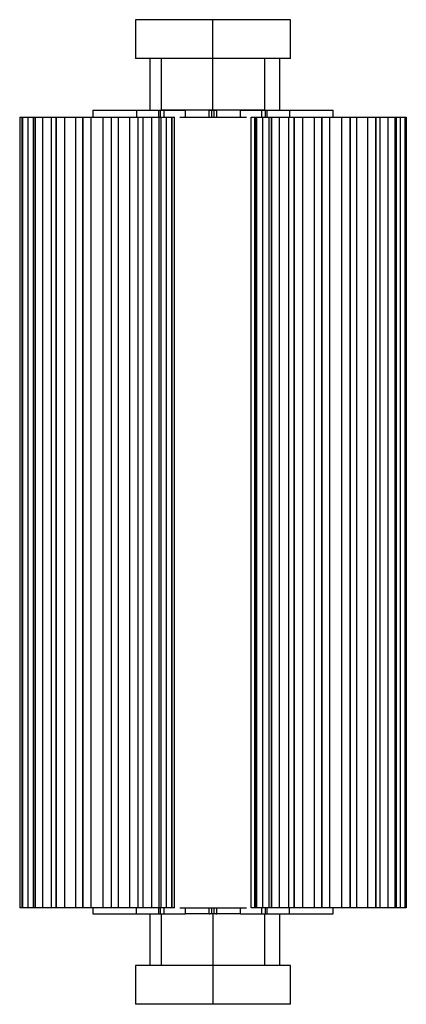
# Paper-space layout '_Izquierda' of a CAD drawing. Header units: millimetres. Extents: x -5987 to -5837, y 128 to 509.
import ezdxf

# ---------------------------------------------------------------- set-up
doc = ezdxf.new("R2010")
doc.units = ezdxf.units.MM

psp = doc.layouts.new('_Izquierda')

# ---------------------------------------------------------------- linework, layer by layer
at = {"color": 7, "linetype": 'Continuous', "lineweight": 25}
for p, q in [((-5941.9, 508.73), (-5941.9, 493.73)), ((-5911.9, 493.73), (-5911.9, 508.73)), ((-5881.9, 493.73), (-5881.9, 508.73)), ((-5936.24, 473.72), (-5936.24, 493.73)), ((-5931.9, 493.72), (-5931.9, 473.72)), ((-5911.9, 473.72), (-5911.9, 493.72)), ((-5891.9, 473.72), (-5891.9, 493.72)), ((-5886.24, 493.73), (-5886.24, 473.72)), ((-5958.35, 473.72), (-5958.35, 471)), ((-5941.46, 473.72), (-5941.46, 471)), ((-5941.46, 473.72), (-5922.51, 473.72)), ((-5932.87, 471), (-5932.87, 473.72)), ((-5932.16, 471), (-5932.16, 473.72)), ((-5930.74, 471), (-5930.74, 473.72)), ((-5922.51, 471), (-5922.51, 473.72)), ((-5913.4, 471), (-5913.4, 473.72)), ((-5913.4, 473.72), (-5910.4, 473.72)), ((-5912.4, 471), (-5912.4, 473.72)), ((-5911.4, 471), (-5911.4, 473.72)), ((-5910.4, 471), (-5910.4, 473.72)), ((-5901.29, 471), (-5901.29, 473.72)), ((-5901.29, 473.72), (-5882.34, 473.72)), ((-5893.06, 471), (-5893.06, 473.72)), ((-5891.64, 471), (-5891.64, 473.72)), ((-5890.93, 471), (-5890.93, 473.72)), ((-5882.34, 473.72), (-5882.34, 471)), ((-5865.45, 471), (-5865.45, 473.72)), ((-5986.59, 471), (-5986.59, 165)), ((-5986.59, 471), (-5926.81, 471)), ((-5985.72, 471), (-5985.72, 165)), ((-5985.57, 471), (-5985.57, 165)), ((-5985.56, 165), (-5985.56, 471)), ((-5983.52, 471), (-5983.52, 165)), ((-5981.46, 471), (-5981.46, 165)), ((-5980.65, 471), (-5980.65, 165)), ((-5980.64, 165), (-5980.64, 471)), ((-5977.85, 471), (-5977.85, 165)), ((-5974.32, 165), (-5974.32, 471)), ((-5972.5, 471), (-5972.5, 165)), ((-5972.48, 165), (-5972.48, 471)), ((-5969.31, 471), (-5969.31, 165)), ((-5964.87, 165), (-5964.87, 471)), ((-5962.22, 471), (-5962.22, 165)), ((-5962.19, 165), (-5962.19, 471)), ((-5959.07, 471), (-5959.07, 165)), ((-5954.31, 165), (-5954.31, 471)), ((-5951.2, 471), (-5951.2, 165)), ((-5951.15, 165), (-5951.15, 471)), ((-5948.51, 471), (-5948.51, 165)), ((-5944.08, 165), (-5944.08, 471)), ((-5940.92, 471), (-5940.92, 165)), ((-5940.87, 165), (-5940.87, 471)), ((-5939.06, 471), (-5939.06, 165)), ((-5935.55, 165), (-5935.55, 471)), ((-5932.77, 471), (-5932.77, 165)), ((-5932.73, 165), (-5932.73, 471)), ((-5931.93, 165), (-5931.93, 471)), ((-5929.87, 165), (-5929.87, 471)), ((-5927.86, 471), (-5927.86, 165)), ((-5927.83, 165), (-5927.83, 471)), ((-5927.68, 165), (-5927.68, 471)), ((-5926.81, 165), (-5926.81, 471)), ((-5924.75, 471), (-5898.99, 471)), ((-5897.1, 471), (-5837.2, 471)), ((-5897.1, 165), (-5897.1, 471)), ((-5895.82, 471), (-5895.82, 165)), ((-5895.35, 471), (-5895.35, 165)), ((-5895.09, 471), (-5895.09, 165)), ((-5895.07, 165), (-5895.07, 471)), ((-5892.82, 471), (-5892.82, 165)), ((-5890.33, 471), (-5890.33, 165)), ((-5889.29, 471), (-5889.29, 165)), ((-5889.27, 165), (-5889.27, 471)), ((-5886.35, 471), (-5886.35, 165)), ((-5882.54, 165), (-5882.54, 471)), ((-5880.48, 471), (-5880.48, 165)), ((-5880.47, 165), (-5880.47, 471)), ((-5877.27, 471), (-5877.27, 165)), ((-5872.67, 165), (-5872.67, 471)), ((-5869.87, 471), (-5869.87, 165)), ((-5869.86, 165), (-5869.86, 471)), ((-5866.82, 471), (-5866.82, 165)), ((-5862.06, 165), (-5862.06, 471)), ((-5858.88, 471), (-5858.88, 165)), ((-5858.87, 165), (-5858.87, 471)), ((-5856.4, 471), (-5856.4, 165)), ((-5852.12, 165), (-5852.12, 471)), ((-5849.01, 471), (-5849.01, 165)), ((-5848.99, 165), (-5848.99, 471)), ((-5847.42, 471), (-5847.42, 165)), ((-5844.22, 165), (-5844.22, 471)), ((-5841.59, 471), (-5841.59, 165)), ((-5841.56, 165), (-5841.56, 471)), ((-5840.97, 165), (-5840.97, 471)), ((-5839.4, 165), (-5839.4, 471)), ((-5837.61, 471), (-5837.61, 165)), ((-5837.6, 165), (-5837.6, 471)), ((-5837.53, 165), (-5837.53, 471)), ((-5837.22, 471), (-5837.22, 165)), ((-5837.22, 165), (-5837.22, 471)), ((-5837.2, 165), (-5837.2, 471)), ((-5926.81, 165), (-5986.59, 165)), ((-5958.35, 165), (-5958.35, 162.72)), ((-5941.46, 162.72), (-5941.46, 165)), ((-5932.87, 162.72), (-5932.87, 165)), ((-5932.16, 162.72), (-5932.16, 165)), ((-5930.74, 162.72), (-5930.74, 165)), ((-5924.75, 165), (-5898.99, 165)), ((-5922.51, 162.72), (-5922.51, 165)), ((-5913.4, 162.72), (-5913.4, 165)), ((-5912.4, 162.73), (-5912.4, 165)), ((-5911.4, 162.73), (-5911.4, 165)), ((-5910.4, 162.72), (-5910.4, 165)), ((-5901.29, 162.72), (-5901.29, 165)), ((-5837.2, 165), (-5897.1, 165)), ((-5893.06, 162.72), (-5893.06, 165)), ((-5891.64, 162.72), (-5891.64, 165)), ((-5890.93, 162.72), (-5890.93, 165)), ((-5882.34, 162.72), (-5882.34, 165)), ((-5865.45, 162.72), (-5865.45, 165)), ((-5941.46, 162.72), (-5922.51, 162.72)), ((-5936.24, 142.73), (-5936.24, 162.72)), ((-5931.9, 162.72), (-5931.9, 142.73)), ((-5913.4, 162.72), (-5913.04, 162.72)), ((-5913.04, 162.73), (-5913.04, 162.72)), ((-5911.9, 162.73), (-5911.9, 142.73)), ((-5910.77, 162.72), (-5910.77, 162.73)), ((-5910.77, 162.72), (-5910.4, 162.72)), ((-5901.29, 162.72), (-5882.34, 162.72)), ((-5891.9, 142.73), (-5891.9, 162.72)), ((-5886.24, 162.72), (-5886.24, 142.73)), ((-5941.9, 142.73), (-5941.9, 127.73)), ((-5911.9, 142.73), (-5911.9, 127.73)), ((-5881.9, 127.73), (-5881.9, 142.73))]:
    psp.add_line(p, q, dxfattribs=at)
for points, knots in [([(-5911.9, 508.73), (-5913.67, 508.73), (-5915.5, 508.73), (-5919.21, 508.73), (-5921.1, 508.73), (-5924.79, 508.73), (-5926.6, 508.73), (-5930.03, 508.73), (-5931.65, 508.73), (-5934.58, 508.73), (-5935.89, 508.73), (-5938.13, 508.73), (-5939.06, 508.73), (-5940.52, 508.73), (-5941.05, 508.73), (-5941.74, 508.73), (-5941.9, 508.73), (-5941.9, 508.73)], [0, 0, 0, 0, 0.125, 0.125, 0.25, 0.25, 0.375, 0.375, 0.5, 0.5, 0.625, 0.625, 0.75, 0.75, 0.875, 0.875, 1, 1, 1, 1]), ([(-5881.9, 508.73), (-5881.9, 508.73), (-5882.06, 508.73), (-5882.74, 508.73), (-5883.27, 508.73), (-5884.74, 508.73), (-5885.67, 508.73), (-5887.91, 508.73), (-5889.22, 508.73), (-5892.15, 508.73), (-5893.77, 508.73), (-5897.2, 508.73), (-5899.01, 508.73), (-5902.7, 508.73), (-5904.58, 508.73), (-5908.3, 508.73), (-5910.13, 508.73), (-5911.9, 508.73)], [0, 0, 0, 0, 0.125, 0.125, 0.25, 0.25, 0.375, 0.375, 0.5, 0.5, 0.625, 0.625, 0.75, 0.75, 0.875, 0.875, 1, 1, 1, 1]), ([(-5911.9, 493.73), (-5913.67, 493.73), (-5915.5, 493.73), (-5919.21, 493.73), (-5921.1, 493.73), (-5924.79, 493.73), (-5926.6, 493.73), (-5930.03, 493.73), (-5931.65, 493.73), (-5934.58, 493.73), (-5935.89, 493.73), (-5938.13, 493.73), (-5939.06, 493.73), (-5940.52, 493.73), (-5941.05, 493.73), (-5941.74, 493.73), (-5941.9, 493.73), (-5941.9, 493.73)], [0, 0, 0, 0, 0.125, 0.125, 0.25, 0.25, 0.375, 0.375, 0.5, 0.5, 0.625, 0.625, 0.75, 0.75, 0.875, 0.875, 1, 1, 1, 1]), ([(-5911.9, 493.72), (-5913.08, 493.72), (-5914.3, 493.72), (-5916.78, 493.72), (-5918.03, 493.72), (-5920.49, 493.72), (-5921.7, 493.72), (-5923.99, 493.72), (-5925.07, 493.72), (-5927.02, 493.72), (-5927.89, 493.72), (-5929.39, 493.72), (-5930.01, 493.72), (-5930.98, 493.72), (-5931.34, 493.72), (-5931.8, 493.72), (-5931.9, 493.72), (-5931.9, 493.72)], [0, 0, 0, 0, 0.125, 0.125, 0.25, 0.25, 0.375, 0.375, 0.5, 0.5, 0.625, 0.625, 0.75, 0.75, 0.875, 0.875, 1, 1, 1, 1]), ([(-5881.9, 493.73), (-5881.9, 493.73), (-5882.06, 493.73), (-5882.74, 493.73), (-5883.27, 493.73), (-5884.74, 493.73), (-5885.67, 493.73), (-5887.91, 493.73), (-5889.22, 493.73), (-5892.15, 493.73), (-5893.77, 493.73), (-5897.2, 493.73), (-5899.01, 493.73), (-5902.7, 493.73), (-5904.58, 493.73), (-5908.3, 493.73), (-5910.13, 493.73), (-5911.9, 493.73)], [0, 0, 0, 0, 0.125, 0.125, 0.25, 0.25, 0.375, 0.375, 0.5, 0.5, 0.625, 0.625, 0.75, 0.75, 0.875, 0.875, 1, 1, 1, 1]), ([(-5891.9, 493.72), (-5891.9, 493.72), (-5892, 493.72), (-5892.46, 493.72), (-5892.82, 493.72), (-5893.79, 493.72), (-5894.41, 493.72), (-5895.91, 493.72), (-5896.78, 493.72), (-5898.73, 493.72), (-5899.81, 493.72), (-5902.1, 493.72), (-5903.31, 493.72), (-5905.77, 493.72), (-5907.02, 493.72), (-5909.5, 493.72), (-5910.72, 493.72), (-5911.9, 493.72)], [0, 0, 0, 0, 0.125, 0.125, 0.25, 0.25, 0.375, 0.375, 0.5, 0.5, 0.625, 0.625, 0.75, 0.75, 0.875, 0.875, 1, 1, 1, 1]), ([(-5958.32, 473.72), (-5958.33, 473.72), (-5958.44, 473.72), (-5958, 473.72), (-5957.01, 473.72), (-5955.45, 473.72), (-5953.5, 473.72), (-5951.13, 473.72), (-5948.49, 473.72), (-5945.85, 473.72), (-5943.41, 473.72), (-5942.09, 473.72), (-5941.46, 473.72)], [0, 0, 0, 0, 0.010958, 0.125764, 0.236704, 0.340638, 0.444573, 0.555513, 0.670319, 0.785125, 0.896065, 1, 1, 1, 1]), ([(-5911.9, 473.72), (-5913.08, 473.72), (-5914.3, 473.72), (-5916.78, 473.72), (-5918.03, 473.72), (-5920.49, 473.72), (-5921.7, 473.72), (-5923.99, 473.72), (-5925.07, 473.72), (-5927.02, 473.72), (-5927.89, 473.72), (-5929.39, 473.72), (-5930.01, 473.72), (-5930.98, 473.72), (-5931.34, 473.72), (-5931.8, 473.72), (-5931.9, 473.72), (-5931.9, 473.72)], [0, 0, 0, 0, 0.125, 0.125, 0.25, 0.25, 0.375, 0.375, 0.5, 0.5, 0.625, 0.625, 0.75, 0.75, 0.875, 0.875, 1, 1, 1, 1]), ([(-5913.4, 473.72), (-5914.24, 473.72), (-5915.08, 473.72), (-5916.73, 473.72), (-5917.55, 473.72), (-5919.11, 473.72), (-5919.86, 473.72), (-5921.26, 473.72), (-5921.91, 473.72), (-5922.51, 473.72)], [0, 0, 0, 0, 0.25, 0.25, 0.5, 0.5, 0.75, 0.75, 1, 1, 1, 1]), ([(-5891.9, 473.72), (-5891.9, 473.72), (-5892, 473.72), (-5892.46, 473.72), (-5892.82, 473.72), (-5893.79, 473.72), (-5894.41, 473.72), (-5895.91, 473.72), (-5896.78, 473.72), (-5898.73, 473.72), (-5899.81, 473.72), (-5902.1, 473.72), (-5903.31, 473.72), (-5905.77, 473.72), (-5907.02, 473.72), (-5909.5, 473.72), (-5910.72, 473.72), (-5911.9, 473.72)], [0, 0, 0, 0, 0.125, 0.125, 0.25, 0.25, 0.375, 0.375, 0.5, 0.5, 0.625, 0.625, 0.75, 0.75, 0.875, 0.875, 1, 1, 1, 1]), ([(-5901.29, 473.72), (-5901.89, 473.72), (-5902.54, 473.72), (-5903.94, 473.72), (-5904.69, 473.72), (-5906.26, 473.72), (-5907.07, 473.72), (-5908.72, 473.72), (-5909.56, 473.72), (-5910.4, 473.72)], [0, 0, 0, 0, 0.25, 0.25, 0.5, 0.5, 0.75, 0.75, 1, 1, 1, 1]), ([(-5882.34, 473.72), (-5881.71, 473.72), (-5880.39, 473.72), (-5877.95, 473.72), (-5875.31, 473.72), (-5872.67, 473.72), (-5870.31, 473.72), (-5868.35, 473.72), (-5866.79, 473.72), (-5865.8, 473.72), (-5865.36, 473.72), (-5865.47, 473.72), (-5865.48, 473.72)], [0, 0, 0, 0, 0.1039348, 0.2148749, 0.3296808, 0.4444867, 0.5554268, 0.6593616, 0.7632964, 0.8742364, 0.9890424, 1, 1, 1, 1]), ([(-5958.32, 162.72), (-5958.33, 162.72), (-5958.44, 162.72), (-5958, 162.72), (-5957.01, 162.72), (-5955.45, 162.72), (-5953.5, 162.72), (-5951.13, 162.72), (-5948.49, 162.72), (-5945.85, 162.72), (-5943.41, 162.72), (-5942.09, 162.72), (-5941.46, 162.72)], [0, 0, 0, 0, 0.010958, 0.125764, 0.236704, 0.340638, 0.444573, 0.555513, 0.670319, 0.785125, 0.896065, 1, 1, 1, 1]), ([(-5913.4, 162.72), (-5914.24, 162.72), (-5915.08, 162.72), (-5916.73, 162.72), (-5917.55, 162.72), (-5919.11, 162.72), (-5919.86, 162.72), (-5921.26, 162.72), (-5921.91, 162.72), (-5922.51, 162.72)], [0, 0, 0, 0, 0.25, 0.25, 0.5, 0.5, 0.75, 0.75, 1, 1, 1, 1]), ([(-5901.29, 162.72), (-5901.89, 162.72), (-5902.54, 162.72), (-5903.94, 162.72), (-5904.69, 162.72), (-5906.26, 162.72), (-5907.07, 162.72), (-5908.72, 162.72), (-5909.56, 162.72), (-5910.4, 162.72)], [0, 0, 0, 0, 0.25, 0.25, 0.5, 0.5, 0.75, 0.75, 1, 1, 1, 1]), ([(-5882.34, 162.72), (-5881.71, 162.72), (-5880.39, 162.72), (-5877.95, 162.72), (-5875.31, 162.72), (-5872.67, 162.72), (-5870.31, 162.72), (-5868.35, 162.72), (-5866.79, 162.72), (-5865.8, 162.72), (-5865.36, 162.72), (-5865.47, 162.72), (-5865.48, 162.72)], [0, 0, 0, 0, 0.103935, 0.214875, 0.329681, 0.444487, 0.555427, 0.659362, 0.763296, 0.874236, 0.989042, 1, 1, 1, 1]), ([(-5911.9, 142.73), (-5913.67, 142.73), (-5915.5, 142.73), (-5919.21, 142.73), (-5921.09, 142.73), (-5924.79, 142.73), (-5926.6, 142.73), (-5930.03, 142.73), (-5931.65, 142.73), (-5934.58, 142.73), (-5935.89, 142.73), (-5938.13, 142.73), (-5939.06, 142.73), (-5940.52, 142.73), (-5941.05, 142.73), (-5941.74, 142.73), (-5941.9, 142.73), (-5941.9, 142.73)], [0, 0, 0, 0, 0.125, 0.125, 0.25, 0.25, 0.375, 0.375, 0.5, 0.5, 0.625, 0.625, 0.75, 0.75, 0.875, 0.875, 1, 1, 1, 1]), ([(-5911.9, 142.73), (-5913.08, 142.73), (-5914.3, 142.73), (-5916.78, 142.73), (-5918.03, 142.73), (-5920.5, 142.73), (-5921.7, 142.73), (-5923.99, 142.73), (-5925.07, 142.73), (-5927.02, 142.73), (-5927.89, 142.73), (-5929.39, 142.73), (-5930.01, 142.73), (-5930.99, 142.73), (-5931.34, 142.73), (-5931.8, 142.73), (-5931.9, 142.73), (-5931.9, 142.73)], [0, 0, 0, 0, 0.125, 0.125, 0.25, 0.25, 0.375, 0.375, 0.5, 0.5, 0.625, 0.625, 0.75, 0.75, 0.875, 0.875, 1, 1, 1, 1]), ([(-5881.9, 142.73), (-5881.9, 142.73), (-5882.06, 142.73), (-5882.74, 142.73), (-5883.27, 142.73), (-5884.74, 142.73), (-5885.67, 142.73), (-5887.91, 142.73), (-5889.22, 142.73), (-5892.15, 142.73), (-5893.77, 142.73), (-5897.2, 142.73), (-5899.01, 142.73), (-5902.7, 142.73), (-5904.58, 142.73), (-5908.3, 142.73), (-5910.13, 142.73), (-5911.9, 142.73)], [0, 0, 0, 0, 0.125, 0.125, 0.25, 0.25, 0.375, 0.375, 0.5, 0.5, 0.625, 0.625, 0.75, 0.75, 0.875, 0.875, 1, 1, 1, 1]), ([(-5891.9, 142.73), (-5891.9, 142.73), (-5892.01, 142.73), (-5892.47, 142.73), (-5892.82, 142.73), (-5893.79, 142.73), (-5894.42, 142.73), (-5895.91, 142.73), (-5896.78, 142.73), (-5898.74, 142.73), (-5899.81, 142.73), (-5902.1, 142.73), (-5903.31, 142.73), (-5905.77, 142.73), (-5907.03, 142.73), (-5909.5, 142.73), (-5910.72, 142.73), (-5911.9, 142.73)], [0, 0, 0, 0, 0.125, 0.125, 0.25, 0.25, 0.375, 0.375, 0.5, 0.5, 0.625, 0.625, 0.75, 0.75, 0.875, 0.875, 1, 1, 1, 1]), ([(-5911.9, 127.73), (-5913.35, 127.73), (-5916.33, 127.73), (-5920.81, 127.73), (-5925.23, 127.73), (-5929.43, 127.73), (-5933.21, 127.73), (-5936.41, 127.73), (-5938.91, 127.73), (-5940.69, 127.73), (-5941.63, 127.73), (-5942, 127.73), (-5941.9, 127.73), (-5941.89, 127.73)], [0, 0, 0, 0, 0.092505, 0.189675, 0.290665, 0.394372, 0.499492, 0.604613, 0.708319, 0.809309, 0.90648, 0.998985, 1, 1, 1, 1]), ([(-5881.9, 127.73), (-5881.9, 127.73), (-5881.79, 127.73), (-5882.17, 127.73), (-5883.11, 127.73), (-5884.88, 127.73), (-5887.39, 127.73), (-5890.59, 127.73), (-5894.37, 127.73), (-5898.56, 127.73), (-5902.99, 127.73), (-5907.46, 127.73), (-5910.44, 127.73), (-5911.9, 127.73)], [0, 0, 0, 0, 0.0010152, 0.09352, 0.1906905, 0.2916804, 0.3953871, 0.5005076, 0.6056281, 0.7093348, 0.8103246, 0.9074952, 1, 1, 1, 1])]:
    psp.add_open_spline(points, degree=3, knots=knots, dxfattribs=at)
for points in [[(-5911.9, 162.73), (-5912.28, 162.73), (-5912.66, 162.73), (-5913.04, 162.73)], [(-5910.77, 162.73), (-5911.14, 162.73), (-5911.52, 162.73), (-5911.9, 162.73)]]:
    psp.add_open_spline(points, degree=3, dxfattribs=at)

doc.saveas('drawing.dxf')
